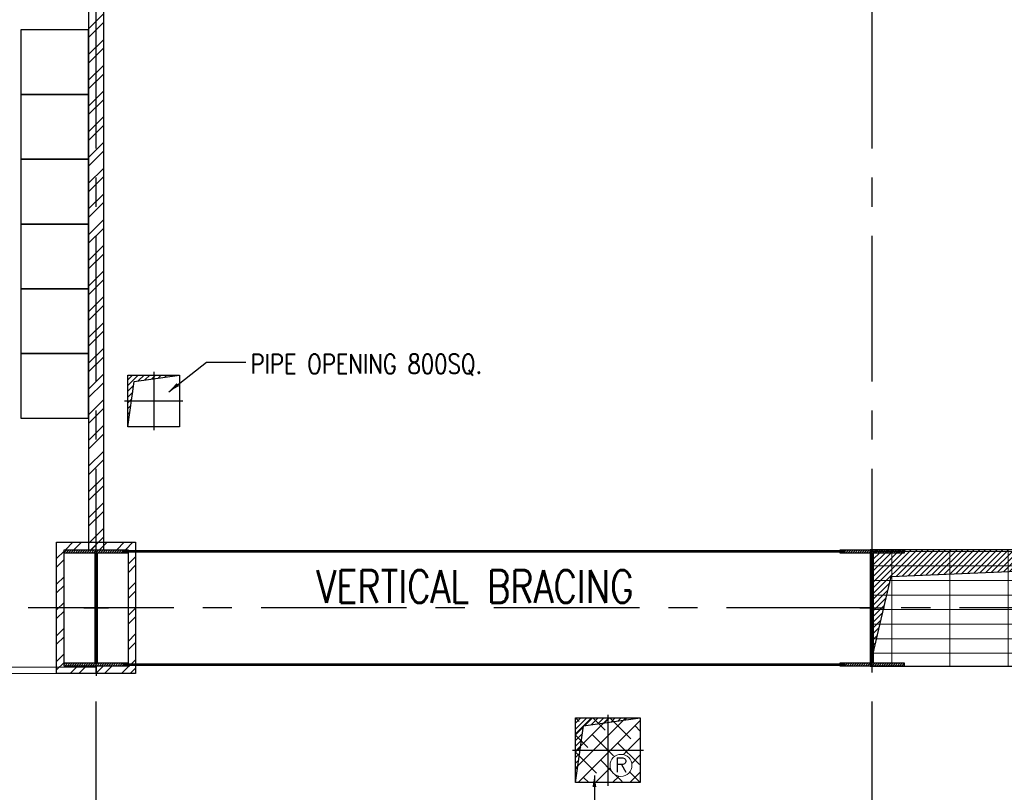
# Model space of a CAD drawing. Header units: inches. Extents: x 306235 to 1392759, y -66369 to 421098.
# Tile 64 of 91: x 450016 to 465241, y 122276 to 134219. Entities that reach past the tile are written whole.
import ezdxf

# ---------------------------------------------------------------- set-up
doc = ezdxf.new("R2010")
doc.units = ezdxf.units.IN
doc.header["$LTSCALE"] = 1800
doc.header["$MEASUREMENT"] = 0
doc.linetypes.add('CENTER', pattern=[2, 1.25, -0.25, 0.25, -0.25])
doc.linetypes.add('HIDDEN', pattern=[0.375, 0.25, -0.125])
doc.layers.get('0').update_dxf_attribs({"color": 253, "lineweight": 9})
for name, color, linetype, lineweight in [('A-CHEQUERED PLATE HATCH', 252, 'Continuous', 9), ('A-REMOVABLE GRATING', 252, 'Continuous', 9), ('PARTITION WALL', 4, 'Continuous', 9), ('TAG', 4, 'Continuous', 15), ('WALL HATCH', 251, 'Continuous', 13)]:
    doc.layers.add(name, color=color, linetype=linetype, lineweight=lineweight)
for name, color, linetype in [('BRACING', 1, 'HIDDEN'), ('CEN', 2, 'CENTER'), ('COL', 1, 'Continuous'), ('GRID', 251, 'CENTER'), ('OPENING', 40, 'Continuous'), ('panel', 6, 'Continuous'), ('TEXT', 3, 'Continuous'), ('WALL', 6, 'Continuous')]:
    doc.layers.add(name, color=color, linetype=linetype)
doc.styles.add('ROAMNS', font='ROMANS.shx')
doc.styles.add('ROMANS', font='romans.shx')
doc.dimstyles.new('DIM INT 2.5', dxfattribs={"dimtxt": 250, "dimasz": 180, "dimexe": 100, "dimexo": 100, "dimgap": 100, "dimtad": 1, "dimdec": 0, "dimzin": 13, "dimdsep": 46, "dimlunit": 5, "dimtxsty": 'ROAMNS', "dimcen": 0.09, "dimclrd": 9, "dimclre": 9, "dimclrt": 4, "dimadec": 0, "dimazin": 0, "dimtfac": 1, "dimtdec": 0, "dimtix": 1, "dimtmove": 2, "dimatfit": 3, "dimfxl": 1, "dimtolj": 1, "dimtzin": 13, "dimarcsym": 0})

# ---------------------------------------------------------------- blocks, each defined once
blk = doc.blocks.new('B-ROW COLUMN')
at = {"layer": 'COL'}
h = blk.add_hatch(dxfattribs=at)
h.set_pattern_fill('ANSI31', color=256, scale=200, style=0)
h.set_pattern_definition([(45, (155648.0475729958, 63141.7669365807), (-17.67766952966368, 17.67766952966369), [])])
h.paths.add_polyline_path([(171095.2260440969, 85177.62606348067), (172085.2260440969, 85177.62606348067), (172085.2260440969, 85127.62606348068), (171095.2260440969, 85127.62606348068)])
h.paths.add_polyline_path([(171574.2260440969, 86877.62606348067), (171606.2260440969, 86877.62606348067), (171606.2260440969, 85177.62606348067), (171574.2260440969, 85177.62606348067)])
h.paths.add_polyline_path([(171095.2260440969, 86927.62606348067), (172085.2260440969, 86927.62606348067), (172085.2260440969, 86877.62606348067), (171095.2260440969, 86877.62606348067)])
blk.add_line((171590.2260440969, 85127.62606348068), (171590.2260440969, 86927.62606348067))
at = {"layer": 'CEN'}
for p, q in [((171590.2260440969, 85127.62606348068), (171590.2260440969, 86927.62606348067)), ((171398.6575881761, 86027.62606348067), (171781.7945000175, 86027.62606348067))]:
    blk.add_line(p, q, dxfattribs=at)
at = {"layer": 'COL'}
for points in [[(171095.2260440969, 86927.62606348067), (172085.2260440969, 86927.62606348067), (172085.2260440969, 86877.62606348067), (171095.2260440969, 86877.62606348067)], [(171574.2260440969, 86877.62606348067), (171606.2260440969, 86877.62606348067), (171606.2260440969, 85177.62606348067), (171574.2260440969, 85177.62606348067)], [(171095.2260440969, 85177.62606348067), (172085.2260440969, 85177.62606348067), (172085.2260440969, 85127.62606348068), (171095.2260440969, 85127.62606348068)]]:
    blk.add_lwpolyline(points, close=True, dxfattribs=at)
blk = doc.blocks.new('CCR ROOM')
at = {"layer": 'panel', "color": 8}
for points in [[(-38035.6195210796, 117122.2439225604), (-36985.6195210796, 117122.2439225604), (-36985.6195210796, 118122.2439225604), (-38035.6195210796, 118122.2439225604)], [(-38035.6195210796, 116122.2439225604), (-36985.6195210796, 116122.2439225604), (-36985.6195210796, 117122.2439225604), (-38035.6195210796, 117122.2439225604)], [(-38035.6195210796, 115122.2439225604), (-36985.6195210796, 115122.2439225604), (-36985.6195210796, 116122.2439225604), (-38035.6195210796, 116122.2439225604)], [(-38035.6195210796, 114122.2439225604), (-36985.6195210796, 114122.2439225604), (-36985.6195210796, 115122.2439225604), (-38035.6195210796, 115122.2439225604)], [(-38035.6195210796, 113122.2439225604), (-36985.6195210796, 113122.2439225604), (-36985.6195210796, 114122.2439225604), (-38035.6195210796, 114122.2439225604)], [(-38035.6195210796, 112122.2439225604), (-36985.6195210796, 112122.2439225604), (-36985.6195210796, 113122.2439225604), (-38035.6195210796, 113122.2439225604)]]:
    blk.add_lwpolyline(points, close=True, dxfattribs=at)

msp = doc.modelspace()

# ---------------------------------------------------------------- hatches: boundary and pattern name
at = {"layer": 'A-CHEQUERED PLATE HATCH', "linetype": 'Continuous'}
h = msp.add_hatch(dxfattribs=at)
h.set_pattern_fill('ANSI38', color=256, scale=1500, angle=180, style=0)
h.set_pattern_definition([(225, (0, 0), (132.5825214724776, -132.5825214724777), []), (315, (0, 0), (397.747564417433, -132.5825214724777), [468.75, -281.25])])
h.paths.add_polyline_path([(458612.7028787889, 123424.980465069), (459612.7028787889, 123424.980465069), (459612.7028787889, 122424.980465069), (458612.7028787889, 122424.980465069)])
edge = h.paths.add_edge_path(flags=0)
edge.add_arc((459313.9134985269, 122691.8563973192), 169.8713322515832, 0, 180)
edge.add_arc((459313.9134985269, 122691.8563973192), 169.8713322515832, 180, 360)
at = {"layer": 'A-REMOVABLE GRATING'}
h = msp.add_hatch(dxfattribs=at)
h.set_pattern_fill('GRATE', color=256, scale=7200, style=0)
h.set_pattern_definition([(0, (0, 0), (0, 225), []), (90, (0, 0), (-900, 5.510910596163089e-14), [])])
h.paths.add_polyline_path([(463167.7028787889, 124224.980465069), (473227.7028787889, 124224.980465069), (473227.7028787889, 126024.980465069), (463167.7028787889, 126024.980465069)])
at = {"layer": 'OPENING'}
h = msp.add_hatch(dxfattribs=at)
h.set_pattern_fill('ANSI31', color=256, scale=500, style=0)
h.set_pattern_definition([(45, (370694.1783778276, 43325.92704579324), (-44.19417382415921, 44.19417382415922), [])])
h.paths.add_polyline_path([(452488.7028787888, 128724.9804650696), (452088.7028787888, 128724.9804650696), (452088.7028787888, 128668.7641311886)])
h.paths.add_polyline_path([(452088.7028787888, 128668.7641311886), (452088.7028787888, 128724.9804650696), (451688.7028787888, 128724.9804650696), (451688.7028787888, 128324.9804650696), (451744.9192126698, 128324.9804650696), (451787.2812587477, 128626.4020851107)])
h.paths.add_polyline_path([(451688.7028787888, 128324.9804650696), (451688.7028787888, 127924.9804650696), (451744.9192126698, 128324.9804650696)])
h = msp.add_hatch(dxfattribs=at)
h.set_pattern_fill('ANSI31', color=256, scale=500, style=0)
h.set_pattern_definition([(45, (370694.1783778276, 43325.92704579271), (-44.19417382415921, 44.19417382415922), [])])
h.paths.add_polyline_path([(452488.7028787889, 128724.980465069), (452088.7028787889, 128724.980465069), (452088.7028787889, 128668.764131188)])
h.paths.add_polyline_path([(452088.7028787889, 128668.764131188), (452088.7028787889, 128724.980465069), (451688.7028787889, 128724.980465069), (451688.7028787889, 128324.980465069), (451744.9192126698, 128324.980465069), (451787.2812587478, 128626.4020851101)])
h.paths.add_polyline_path([(451688.7028787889, 128324.980465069), (451688.7028787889, 127924.980465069), (451744.9192126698, 128324.980465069)])
h = msp.add_hatch(dxfattribs=at)
h.set_pattern_fill('ANSI31', color=256, scale=500, style=0)
h.set_pattern_definition([(45, (356103.950235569, 39097.3544015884), (-44.19417382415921, 44.19417382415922), [])])
h.paths.add_polyline_path([(473227.7028787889, 126024.980465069), (463167.7028787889, 126024.980465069), (463167.7028787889, 125124.9804650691), (463378.0221539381, 125124.9804650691), (463491.4219037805, 125610.2416223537)])
h.paths.add_polyline_path([(463378.0221539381, 125124.9804650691), (463167.7028787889, 125124.9804650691), (463167.7028787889, 124224.980465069)])
h = msp.add_hatch(dxfattribs=at)
h.set_pattern_fill('ANSI31', color=256, scale=500, style=0)
h.set_pattern_definition([(45, (366440.0689248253, 39301.47131043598), (-44.19417382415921, 44.19417382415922), [])])
h.paths.add_polyline_path([(459112.7028787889, 123354.7100477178), (459112.7028787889, 123424.980465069), (458612.7028787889, 123424.980465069), (458612.7028787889, 122924.980465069), (458682.9732961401, 122924.980465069), (458735.9258537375, 123301.7574901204)])
h.paths.add_polyline_path([(459112.7028787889, 123424.980465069), (459112.7028787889, 123354.7100477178), (459612.7028787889, 123424.980465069)])
h.paths.add_polyline_path([(458612.7028787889, 122424.980465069), (458682.9732961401, 122924.980465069), (458612.7028787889, 122924.980465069)])
at = {"layer": 'WALL HATCH'}
h = msp.add_hatch(dxfattribs=at)
h.set_pattern_fill('ANSI32', color=256, scale=750, style=0)
h.set_pattern_definition([(45, (0, 0), (-198.8737822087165, 198.8737822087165), []), (45, (132.58252125, 0), (-198.8737822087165, 198.8737822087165), [])])
h.paths.add_polyline_path([(451197.7028787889, 136324.9804650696), (451082.7028787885, 136324.9804650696), (451082.7028787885, 126024.9804650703), (451197.7028787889, 126024.9804650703)])
h.paths.add_polyline_path([(451312.7028787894, 136324.9804650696), (451197.7028787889, 136324.9804650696), (451197.7028787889, 126024.9804650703), (451312.7028787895, 126024.9804650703)])
h = msp.add_hatch(dxfattribs=at)
h.set_pattern_fill('ANSI32', color=256, scale=750, style=0)
h.set_pattern_definition([(45, (24000, -0.3290620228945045), (-198.8737822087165, 198.8737822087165), []), (45, (24132.58252125, -0.3290620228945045), (-198.8737822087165, 198.8737822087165), [])])
h.paths.add_polyline_path([(451807.7028787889, 126139.9804650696), (451197.7028787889, 126139.9804650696), (451197.7028787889, 126024.9804650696), (451692.7028787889, 126024.9804650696), (451692.7028787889, 125124.9804650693), (451807.7028787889, 125124.9804650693)])
h.paths.add_polyline_path([(451197.7028787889, 126139.9804650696), (450587.7028787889, 126139.9804650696), (450587.7028787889, 125124.9804650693), (450702.7028787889, 125124.9804650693), (450702.7028787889, 126024.9804650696), (451197.7028787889, 126024.9804650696)])
h.paths.add_polyline_path([(450702.7028787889, 125124.9804650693), (450587.7028787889, 125124.9804650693), (450587.7028787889, 124109.9804650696), (451197.7028787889, 124109.9804650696), (451197.7028787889, 124224.9804650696), (450702.7028787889, 124224.9804650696)])
h.paths.add_polyline_path([(451807.7028787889, 125124.9804650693), (451692.7028787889, 125124.9804650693), (451692.7028787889, 124224.9804650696), (451197.7028787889, 124224.9804650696), (451197.7028787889, 124109.9804650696), (451807.7028787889, 124109.9804650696)])

# ---------------------------------------------------------------- linework, layer by layer
at = {"layer": 'BRACING', "const_width": 40}
for points in [[(451610.2028787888, 125999.9804650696), (462785.2028787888, 126000.3095270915)], [(451610.2028787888, 124250.3095270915), (462785.2028787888, 124250.3095270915)]]:
    msp.add_lwpolyline(points, dxfattribs=at)
at = {"layer": 'CEN'}
for p, q in [((452088.7028787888, 128774.9804650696), (452088.7028787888, 127874.9804650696)), ((452088.7028787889, 128774.980465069), (452088.7028787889, 127874.980465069)), ((451638.7028787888, 128324.9804650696), (452538.7028787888, 128324.9804650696)), ((451638.7028787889, 128324.980465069), (452538.7028787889, 128324.980465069)), ((459112.7028787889, 123474.980465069), (459112.7028787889, 122374.980465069)), ((458562.7028787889, 122924.980465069), (459662.7028787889, 122924.980465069))]:
    msp.add_line(p, q, dxfattribs=at)
at = {"layer": 'GRID'}
for p, q in [((451197.7028787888, 85427.54608120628), (451197.7028787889, 140624.980465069)), ((463197.7028787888, 85427.54608120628), (463197.7028787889, 140624.980465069)), ((545997.7028398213, 125124.9804650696), (441197.702878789, 125124.9804650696))]:
    msp.add_line(p, q, dxfattribs=at)
at = {"layer": 'OPENING'}
for points in [[(451688.7028787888, 128724.9804650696), (452488.7028787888, 128724.9804650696), (452488.7028787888, 127924.9804650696), (451688.7028787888, 127924.9804650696)], [(451688.7028787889, 128724.980465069), (452488.7028787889, 128724.980465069), (452488.7028787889, 127924.980465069), (451688.7028787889, 127924.980465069)], [(463167.7028787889, 124224.980465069), (473227.7028787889, 124224.980465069), (473227.7028787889, 126024.980465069), (463167.7028787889, 126024.980465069)], [(458612.7028787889, 123424.980465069), (459612.7028787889, 123424.980465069), (459612.7028787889, 122424.980465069), (458612.7028787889, 122424.980465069)]]:
    msp.add_lwpolyline(points, close=True, dxfattribs=at)
for points in [[(451688.7028787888, 127924.9804650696), (451787.2812587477, 128626.4020851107), (452488.7028787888, 128724.9804650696)], [(451688.7028787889, 127924.980465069), (451787.2812587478, 128626.4020851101), (452488.7028787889, 128724.980465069)], [(463167.7028787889, 124224.980465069), (463491.4219037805, 125610.2416223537), (473227.7028787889, 126024.980465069)], [(458612.7028787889, 122424.980465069), (458735.9258537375, 123301.7574901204), (459612.7028787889, 123424.980465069)]]:
    msp.add_lwpolyline(points, dxfattribs=at)
at = {"layer": 'PARTITION WALL'}
for p, q in [((440807.702878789, 124210.3095270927), (451197.7028787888, 124210.309527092)), ((440807.702878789, 124110.3095270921), (451197.7028787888, 124110.3095270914))]:
    msp.add_line(p, q, dxfattribs=at)
at = {"layer": 'TAG'}
msp.add_circle((459313.9134985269, 122691.8563973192), 169.8713322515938, dxfattribs=at)
at = {"layer": 'WALL'}
for p, q in [((451082.7028787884, 136094.9804650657), (451082.7028787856, 126024.9804650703)), ((451312.7028787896, 135945.1447671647), (451312.7028787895, 126024.9804650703)), ((451197.7028787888, 124224.9804650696), (451197.7028787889, 124075.3099998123))]:
    msp.add_line(p, q, dxfattribs=at)
at = {"layer": 'WALL', "color": 8}
msp.add_line((451197.7028787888, 124224.9804650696), (451197.7028787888, 124075.3099998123), dxfattribs=at)
at = {"layer": 'WALL'}
for points in [[(450587.7028787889, 126139.9804650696), (451807.7028787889, 126139.9804650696), (451807.7028787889, 124109.9804650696), (450587.7028787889, 124109.9804650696)], [(450702.7028787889, 126024.9804650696), (451692.7028787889, 126024.9804650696), (451692.7028787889, 124224.9804650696), (450702.7028787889, 124224.9804650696)]]:
    msp.add_lwpolyline(points, close=True, dxfattribs=at)

# ---------------------------------------------------------------- block references
for p in [(279607.4768346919, 39097.35440158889), (291607.4768346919, 39097.35440158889)]:
    msp.add_blockref('B-ROW COLUMN', p)
at = {"layer": 'PARTITION WALL'}
msp.add_blockref('CCR ROOM', (488068.3223998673, 15938.73654250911), dxfattribs=at)

# ---------------------------------------------------------------- texts
at = {"layer": 'TAG', "style": 'ROMANS'}
msp.add_text('R', height=222.6724137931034, dxfattribs=at).set_placement((459216.9660161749, 122586.2457899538))
at = {"layer": 'TEXT', "style": 'ROMANS', "width": 0.8}
msp.add_text('PIPE OPENING 800SQ.', height=300, dxfattribs=at).set_placement((453585.7025352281, 128747.4119779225))
at = {"layer": 'TEXT', "char_height": 500, "style": 'ROMANS'}
for s, insert, width, attachment_point in [('\\pi-129.07;COMPUTER\\P\\pi811.41;ROOM', (446500.3708451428, 127332.3469846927), 3551.393167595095, 1), ('{\\W0.8;VERTICAL BRACING}', (459506.302341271, 125707.0765621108), 6496.106779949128, 3)]:
    msp.add_mtext(s, dxfattribs=dict(at, insert=insert, width=width, attachment_point=attachment_point))

# ---------------------------------------------------------------- leaders
at = {"layer": 'GRID', "color": 1, "true_color": 0xff0000}
msp.add_leader([(452320.7368740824, 128467.5318336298), (452906.4632381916, 128926.9902960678), (453511.0830075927, 128926.9902960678)], dimstyle='DIM INT 2.5', override={"dimgap": 100, "dimtad": 0, "dimfxl": 0.18, "dimtfill": 1, "dimarcsym": 2}, dxfattribs=at)
at = {"layer": 'WALL', "color": 1, "true_color": 0xff0000}
msp.add_leader([(458902.7826664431, 122536.6355580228), (458902.7826664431, 121770.7490130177), (459291.3027299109, 121770.7490130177)], dimstyle='DIM INT 2.5', override={"dimgap": 100, "dimtad": 0, "dimfxl": 0.18, "dimtfill": 1, "dimarcsym": 2}, dxfattribs=at)

doc.saveas('drawing.dxf')
